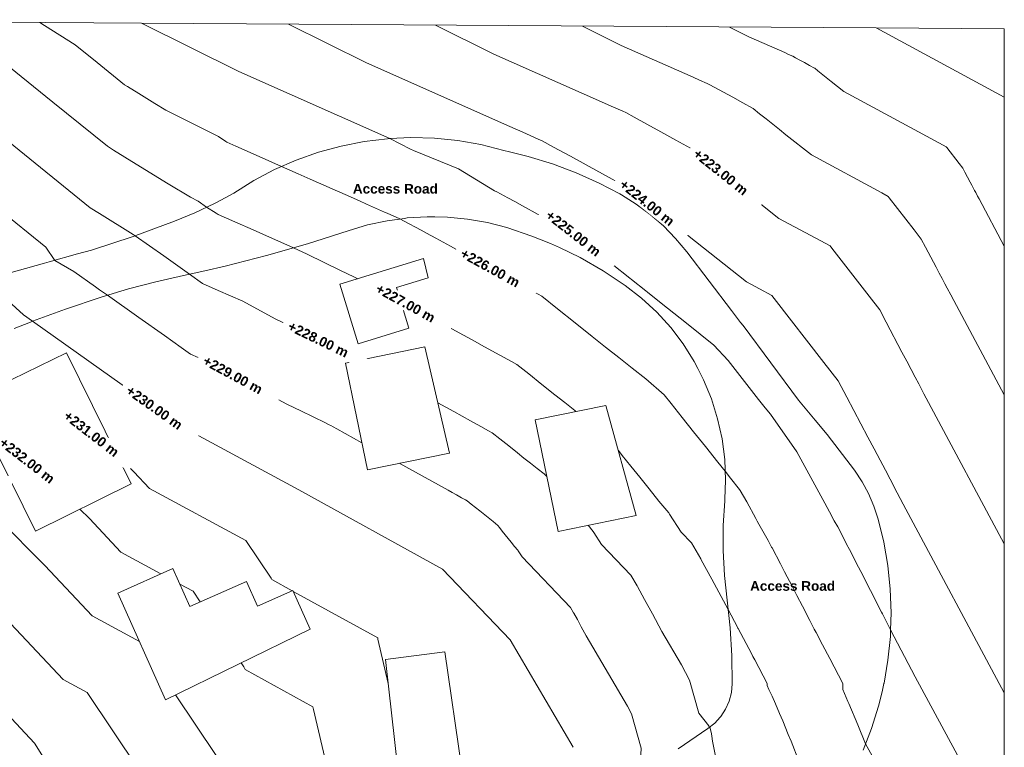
# Model space of a CAD drawing. Header units: metres. Extents: x -40 to 84, y -42 to 34.
# Tile 6 of 6: x 34 to 84, y -4 to 33. Entities that reach past the tile are written whole.
import ezdxf

# ---------------------------------------------------------------- set-up
doc = ezdxf.new("R2010")
doc.units = ezdxf.units.M
for name, color, linetype, lineweight in [('A-DETL-MBND', 254, 'Continuous', 9), ('C-TOPO-LABL', 7, 'Continuous', 9), ('G-ANNO-TEXT', 231, 'Continuous', 30)]:
    doc.layers.add(name, color=color, linetype=linetype, lineweight=lineweight)
doc.styles.add('Arial_B', font='arialbd.ttf', dxfattribs={"height": 0.5})

# ---------------------------------------------------------------- blocks, each defined once
blk = doc.blocks.new('Village buildings - Village buildings-273017-Plan Masse')
at = {"layer": 'A-DETL-MBND'}
for p, q in [((54.52, 21.115), (50.194, 19.781)), ((54.748, 20.11), (54.52, 21.115)), ((53.113, 19.606), (54.748, 20.11)), ((50.194, 19.781), (51.141, 16.711)), ((53.757, 17.517), (53.113, 19.606)), ((51.141, 16.711), (53.757, 17.517)), ((54.576, 16.545), (50.493, 15.712)), ((55.849, 11.068), (54.576, 16.545)), ((36.09, 16.235), (31.126, 13.824)), ((39.426, 9.481), (36.09, 16.235)), ((50.493, 15.712), (51.618, 10.205)), ((31.126, 13.824), (34.478, 7.037)), ((63.931, 13.529), (60.282, 12.783)), ((65.5, 7.845), (63.931, 13.529)), ((60.282, 12.783), (61.46, 7.019)), ((51.618, 10.205), (55.849, 11.068)), ((34.478, 7.037), (39.426, 9.481)), ((61.46, 7.019), (65.5, 7.845)), ((41.583, 5.104), (38.742, 3.84)), ((42.456, 3.14), (41.583, 5.104)), ((45.382, 4.441), (42.456, 3.14)), ((45.953, 3.157), (45.382, 4.441)), ((38.742, 3.84), (41.197, -1.679)), ((47.772, 3.966), (45.953, 3.157)), ((48.66, 1.971), (47.772, 3.966)), ((41.197, -1.679), (48.66, 1.971)), ((55.609, 0.796), (52.553, 0.412)), ((56.746, -6.934), (55.609, 0.796)), ((52.553, 0.412), (53.382, -6.934)), ((33.421, -4.546), (28.91, -5.72)), ((34.155, -7.367), (33.421, -4.546)), ((28.91, -5.72), (32.32, -14.815)), ((53.382, -6.934), (56.746, -6.934)), ((34.252, -7.741), (34.155, -7.367)), ((35.256, -7.48), (34.252, -7.741)), ((37.769, -13.433), (35.256, -7.48)), ((32.32, -14.815), (37.769, -13.433)), ((51.546, -21.744), (44.204, -22.26)), ((52.12, -26.788), (51.546, -21.744)), ((44.204, -22.26), (44.728, -29.722)), ((48.16, -29.481), (48.16, -26.788)), ((48.16, -26.788), (52.12, -26.788)), ((44.728, -29.722), (48.16, -29.481))]:
    blk.add_line(p, q, dxfattribs=at)

msp = doc.modelspace()

# ---------------------------------------------------------------- linework, layer by layer
at = {"layer": 'A-DETL-MBND'}
for p, q in [((39.956, 33.265), (13.748, 33.44)), ((77.888, 33.011), (39.956, 33.265)), ((77.888, 33.011), (84.495, 29.443)), ((84.495, 32.967), (77.888, 33.011)), ((84.495, 29.443), (84.495, 32.967)), ((36.532, 32.142), (37.667, 31.224)), ((33.108, 31.019), (35.378, 29.184)), ((84.495, -8.995), (84.495, 29.443)), ((50.256, 26.918), (51.447, 27.152)), ((51.447, 27.152), (50.256, 26.918)), ((51.447, 27.152), (52.652, 27.297)), ((52.652, 27.297), (51.447, 27.152)), ((52.652, 27.297), (52.785, 27.303)), ((52.785, 27.303), (52.652, 27.297)), ((52.785, 27.303), (53.865, 27.354)), ((53.865, 27.354), (52.785, 27.303)), ((53.865, 27.354), (55.078, 27.322)), ((55.078, 27.322), (53.865, 27.354)), ((55.078, 27.322), (56.286, 27.2)), ((56.286, 27.2), (55.078, 27.322)), ((56.286, 27.2), (57.481, 26.99)), ((57.481, 26.99), (56.286, 27.2)), ((57.481, 26.99), (58.658, 26.693)), ((58.658, 26.693), (57.481, 26.99)), ((47.942, 26.191), (49.086, 26.597)), ((49.086, 26.597), (47.942, 26.191)), ((49.086, 26.597), (50.256, 26.918)), ((50.256, 26.918), (49.086, 26.597)), ((58.658, 26.693), (58.954, 26.621)), ((58.954, 26.621), (58.658, 26.693)), ((58.954, 26.621), (59.925, 26.384)), ((59.925, 26.384), (58.954, 26.621)), ((81.525, 26.845), (81.497, 26.88)), ((46.831, 25.703), (47.942, 26.191)), ((47.942, 26.191), (46.831, 25.703)), ((59.925, 26.384), (61.172, 25.998)), ((61.172, 25.998), (59.925, 26.384)), ((61.172, 25.998), (62.393, 25.538)), ((62.393, 25.538), (61.172, 25.998)), ((45.759, 25.134), (46.831, 25.703)), ((46.831, 25.703), (45.759, 25.134)), ((62.393, 25.538), (63.583, 25.004)), ((63.583, 25.004), (62.393, 25.538)), ((30.801, 25.103), (35.012, 21.69)), ((44.731, 24.488), (45.759, 25.134)), ((45.759, 25.134), (44.731, 24.488)), ((63.583, 25.004), (64.641, 24.451)), ((64.641, 24.451), (63.583, 25.004)), ((43.829, 24.009), (44.731, 24.488)), ((44.731, 24.488), (43.829, 24.009)), ((58.306, 24.544), (58.873, 24.242)), ((64.641, 24.451), (64.74, 24.399)), ((64.74, 24.399), (64.641, 24.451)), ((64.74, 24.399), (65.5, 23.92)), ((65.5, 23.92), (64.74, 24.399)), ((42.704, 23.471), (43.729, 23.956)), ((43.729, 23.956), (42.704, 23.471)), ((42.89, 24.065), (43.318, 23.762)), ((43.729, 23.956), (43.829, 24.009)), ((43.829, 24.009), (43.729, 23.956)), ((65.5, 23.92), (66.222, 23.383)), ((66.222, 23.383), (65.5, 23.92)), ((78.555, 24.247), (78.499, 24.318)), ((41.658, 23.033), (42.704, 23.471)), ((42.704, 23.471), (41.658, 23.033)), ((66.222, 23.383), (66.899, 22.791)), ((66.899, 22.791), (66.222, 23.383)), ((39.531, 22.246), (41.658, 23.033)), ((41.658, 23.033), (39.531, 22.246)), ((52.637, 23.062), (51.619, 22.843)), ((51.619, 22.843), (52.637, 23.062)), ((53.535, 23.184), (52.637, 23.062)), ((52.637, 23.062), (53.535, 23.184)), ((53.299, 23.152), (53.488, 23.063)), ((53.669, 23.202), (53.535, 23.184)), ((53.535, 23.184), (53.669, 23.202)), ((54.708, 23.262), (53.669, 23.202)), ((53.669, 23.202), (54.708, 23.262)), ((55.091, 23.254), (54.708, 23.262)), ((54.708, 23.262), (55.091, 23.254)), ((55.749, 23.241), (55.091, 23.254)), ((55.091, 23.254), (55.749, 23.241)), ((56.786, 23.141), (55.749, 23.241)), ((55.749, 23.241), (56.786, 23.141)), ((57.811, 22.961), (56.786, 23.141)), ((56.786, 23.141), (57.811, 22.961)), ((58.82, 22.703), (57.811, 22.961)), ((57.811, 22.961), (58.82, 22.703)), ((50.621, 22.546), (48.526, 21.87)), ((48.526, 21.87), (50.621, 22.546)), ((51.619, 22.843), (50.621, 22.546)), ((50.621, 22.546), (51.619, 22.843)), ((60.115, 22.27), (58.82, 22.703)), ((58.82, 22.703), (60.115, 22.27)), ((61.897, 22.677), (63.026, 21.792)), ((66.899, 22.791), (67.527, 22.148)), ((67.527, 22.148), (66.899, 22.791)), ((37.374, 21.545), (39.531, 22.246)), ((39.531, 22.246), (37.374, 21.545)), ((48.526, 21.87), (46.411, 21.259)), ((46.411, 21.259), (48.526, 21.87)), ((61.078, 21.877), (60.115, 22.27)), ((60.115, 22.27), (61.078, 21.877)), ((61.38, 21.753), (61.078, 21.877)), ((61.078, 21.877), (61.38, 21.753)), ((67.527, 22.148), (68.104, 21.457)), ((68.104, 21.457), (67.527, 22.148)), ((35.012, 21.69), (35.481, 21.013)), ((36.656, 21.343), (37.374, 21.545)), ((37.374, 21.545), (36.656, 21.343)), ((47.805, 21.662), (48.507, 21.326)), ((61.533, 21.678), (61.38, 21.753)), ((61.38, 21.753), (61.533, 21.678)), ((62.607, 21.154), (61.533, 21.678)), ((61.533, 21.678), (62.607, 21.154)), ((63.026, 21.792), (63.162, 21.684)), ((68.104, 21.457), (70.42, 18.419)), ((70.42, 18.419), (68.104, 21.457)), ((32.297, 20.135), (34.95, 20.865)), ((34.95, 20.865), (32.297, 20.135)), ((34.95, 20.865), (35.191, 20.931)), ((35.191, 20.931), (34.95, 20.865)), ((35.191, 20.931), (36.656, 21.343)), ((36.656, 21.343), (35.191, 20.931)), ((36.462, 20.446), (35.481, 21.013)), ((46.411, 21.259), (44.279, 20.714)), ((44.279, 20.714), (46.411, 21.259)), ((63.793, 20.476), (62.607, 21.154)), ((62.607, 21.154), (63.793, 20.476)), ((43.226, 20.479), (42.13, 20.235)), ((42.13, 20.235), (43.226, 20.479)), ((44.279, 20.714), (43.226, 20.479)), ((43.226, 20.479), (44.279, 20.714)), ((64.931, 19.722), (63.793, 20.476)), ((63.793, 20.476), (64.931, 19.722)), ((40.699, 19.912), (39.28, 19.539)), ((39.28, 19.539), (40.699, 19.912)), ((42.13, 20.235), (40.699, 19.912)), ((40.699, 19.912), (42.13, 20.235)), ((39.28, 19.539), (37.875, 19.115)), ((37.875, 19.115), (39.28, 19.539)), ((60.242, 19.364), (60.615, 19.157)), ((65.774, 19.066), (64.931, 19.722)), ((64.931, 19.722), (65.774, 19.066)), ((37.875, 19.115), (36.042, 18.498)), ((36.042, 18.498), (37.875, 19.115)), ((66.556, 18.34), (65.774, 19.066)), ((65.774, 19.066), (66.556, 18.34)), ((36.042, 18.498), (34.333, 17.867)), ((34.333, 17.867), (36.042, 18.498)), ((67.273, 17.548), (66.556, 18.34)), ((66.556, 18.34), (67.273, 17.548)), ((70.42, 18.419), (70.884, 17.81)), ((70.884, 17.81), (70.42, 18.419)), ((34.228, 17.828), (33.387, 17.489)), ((33.387, 17.489), (34.228, 17.828)), ((34.333, 17.867), (34.228, 17.828)), ((34.228, 17.828), (34.333, 17.867)), ((67.43, 18.291), (68.082, 17.772)), ((70.884, 17.81), (71.009, 17.646)), ((71.009, 17.646), (70.884, 17.81)), ((67.918, 16.698), (67.273, 17.548)), ((67.273, 17.548), (67.918, 16.698)), ((71.009, 17.646), (73.872, 13.803)), ((73.872, 13.803), (71.009, 17.646)), ((68.487, 15.795), (67.918, 16.698)), ((67.918, 16.698), (68.487, 15.795)), ((59.053, 15.792), (59.334, 15.638)), ((68.488, 15.793), (68.487, 15.795)), ((68.487, 15.795), (68.488, 15.793)), ((68.675, 15.431), (68.488, 15.793)), ((68.488, 15.793), (68.675, 15.431)), ((68.976, 14.846), (68.675, 15.431)), ((68.675, 15.431), (68.976, 14.846)), ((65.985, 14.891), (66.941, 14.071)), ((69.381, 13.858), (68.976, 14.846)), ((68.976, 14.846), (69.381, 13.858)), ((69.699, 12.839), (69.381, 13.858)), ((69.381, 13.858), (69.699, 12.839)), ((73.872, 13.803), (74.738, 12.759)), ((74.738, 12.759), (73.872, 13.803)), ((69.927, 11.796), (69.699, 12.839)), ((69.699, 12.839), (69.927, 11.796)), ((72.422, 13.065), (73.784, 11.129)), ((74.738, 12.759), (75.354, 12.017)), ((75.354, 12.017), (74.738, 12.759)), ((50.034, 12.315), (51.333, 11.598)), ((57.865, 12.221), (58.052, 12.118)), ((70.065, 10.738), (69.927, 11.796)), ((69.927, 11.796), (70.065, 10.738)), ((75.354, 12.017), (76.763, 10.174)), ((76.763, 10.174), (75.354, 12.017)), ((38.683, 10.985), (39.567, 10.102)), ((70.11, 9.671), (70.065, 10.738)), ((70.065, 10.738), (70.11, 9.671)), ((73.784, 11.129), (75.238, 8.475)), ((76.763, 10.174), (77.153, 9.588)), ((77.153, 9.588), (76.763, 10.174)), ((60.737, 9.985), (60.879, 9.863)), ((70.066, 8.692), (70.11, 9.671)), ((70.11, 9.671), (70.066, 8.692)), ((48.075, 9.172), (55.489, 5.078)), ((77.153, 9.588), (77.488, 8.97)), ((77.488, 8.97), (77.153, 9.588)), ((56.677, 8.65), (56.771, 8.598)), ((70.062, 8.605), (70.066, 8.692)), ((70.066, 8.692), (70.062, 8.605)), ((77.488, 8.97), (77.767, 8.324)), ((77.767, 8.324), (77.488, 8.97)), ((31.625, 8.601), (34.969, 5.262)), ((36.777, 8.172), (37.268, 7.682)), ((69.985, 7.32), (70.062, 8.605)), ((70.062, 8.605), (69.985, 7.32)), ((71.671, 7.691), (71.204, 8.542)), ((75.238, 8.475), (75.473, 8.028)), ((77.767, 8.324), (77.987, 7.656)), ((77.987, 7.656), (77.767, 8.324)), ((71.746, 7.547), (71.671, 7.691)), ((77.987, 7.656), (78.277, 6.465)), ((78.277, 6.465), (77.987, 7.656)), ((58.113, 7.531), (58.352, 7.326)), ((63.009, 7.336), (63.276, 7.009)), ((69.981, 6.1), (69.985, 7.32)), ((69.985, 7.32), (69.981, 6.1)), ((45.346, 6.554), (46.654, 4.598)), ((69.981, 6.033), (69.981, 6.1)), ((69.981, 6.1), (69.981, 6.033)), ((78.277, 6.465), (78.486, 5.257)), ((78.486, 5.257), (78.277, 6.465)), ((70.048, 4.747), (69.981, 6.033)), ((69.981, 6.033), (70.048, 4.747)), ((78.486, 5.257), (78.612, 4.038)), ((78.612, 4.038), (78.486, 5.257)), ((55.489, 5.078), (58.985, 1.428)), ((65.222, 4.768), (65.546, 4.216)), ((70.187, 3.467), (70.048, 4.747)), ((70.048, 4.747), (70.187, 3.467)), ((77.086, 4.955), (77.59, 3.969)), ((41.94, 4.301), (42.617, 3.935)), ((73.793, 3.712), (73.547, 4.192)), ((42.617, 3.935), (42.99, 3.378)), ((47.791, 3.924), (52.149, 1.518)), ((78.612, 4.038), (78.655, 2.813)), ((78.655, 2.813), (78.612, 4.038)), ((70.346, 2.036), (70.187, 3.467)), ((70.187, 3.467), (70.346, 2.036)), ((70.239, 2.994), (70.726, 2.071)), ((78.202, 2.771), (78.625, 1.931)), ((78.655, 2.813), (78.625, 1.931)), ((78.625, 1.931), (78.655, 2.813)), ((70.434, 0.598), (70.346, 2.036)), ((70.346, 2.036), (70.434, 0.598)), ((78.614, 1.588), (78.49, 0.369)), ((78.49, 0.369), (78.614, 1.588)), ((78.625, 1.931), (78.614, 1.588)), ((78.614, 1.588), (78.625, 1.931)), ((58.985, 1.428), (62.247, -4.126)), ((70.449, -0.843), (70.434, 0.598)), ((70.434, 0.598), (70.449, -0.843)), ((45.097, 0.229), (45.234, 0.025)), ((67.836, 0.126), (68.25, -0.662)), ((78.49, 0.369), (78.287, -0.819)), ((78.287, -0.819), (78.49, 0.369)), ((70.405, -1.297), (70.449, -0.843)), ((70.449, -0.843), (70.405, -1.297)), ((78.284, -0.839), (78.183, -1.258)), ((78.183, -1.258), (78.284, -0.839)), ((78.287, -0.819), (78.284, -0.839)), ((78.284, -0.839), (78.287, -0.819)), ((41.459, -7.726), (37.159, -1.301)), ((41.721, -1.423), (43.813, -4.549)), ((70.29, -1.738), (70.405, -1.297)), ((70.405, -1.297), (70.29, -1.738)), ((78.183, -1.258), (78.003, -2.007)), ((78.003, -2.007), (78.183, -1.258)), ((70.105, -2.154), (70.29, -1.738)), ((70.29, -1.738), (70.105, -2.154)), ((76.933, -2.971), (76.471, -1.864)), ((78.003, -2.007), (77.645, -3.153)), ((77.645, -3.153), (78.003, -2.007)), ((69.831, -2.563), (69.856, -2.536)), ((69.856, -2.536), (69.831, -2.563)), ((69.856, -2.536), (70.105, -2.154)), ((70.105, -2.154), (69.856, -2.536)), ((69.191, -3.155), (69.548, -2.872)), ((69.548, -2.872), (69.191, -3.155)), ((69.548, -2.872), (69.831, -2.563)), ((69.831, -2.563), (69.548, -2.872)), ((77.336, -3.955), (76.933, -2.971)), ((67.662, -4.197), (69.191, -3.155)), ((69.191, -3.155), (67.662, -4.197)), ((69.29, -3.063), (69.289, -3.077)), ((69.389, -3.439), (69.289, -3.077)), ((77.645, -3.153), (77.213, -4.274)), ((77.213, -4.274), (77.645, -3.153)), ((37.365, -8.505), (34.431, -3.92))]:
    msp.add_line(p, q, dxfattribs=at)
at = {"layer": 'A-DETL-MBND', "flags": 128}
for points in [[(34.714, 33.3), (34.955, 33.136), (36.532, 32.142)], [(39.956, 33.265), (44.982, 30.761), (52.785, 27.303)], [(60.639, 27.189), (60.438, 27.278), (59.646, 27.629), (58.979, 27.925), (51.564, 31.211), (47.543, 33.214)], [(64.951, 28.645), (64.801, 28.711), (64.207, 28.975), (63.707, 29.196), (58.145, 31.661), (55.129, 33.163)], [(69.264, 30.1), (69.163, 30.145), (68.767, 30.32), (68.434, 30.468), (64.726, 32.111), (62.715, 33.112)], [(73.576, 31.556), (73.526, 31.578), (73.328, 31.666), (73.161, 31.739), (71.307, 32.561), (70.302, 33.062)], [(74.69, 30.944), (74.441, 31.081), (74.182, 31.223), (73.941, 31.355), (73.724, 31.475), (73.576, 31.556)], [(37.667, 31.224), (39.075, 30.083), (39.234, 29.985), (39.816, 29.625), (40.646, 29.116), (41.218, 28.767), (43.936, 27.413)], [(81.497, 26.88), (81.335, 26.968), (76.212, 29.735), (75.556, 30.256), (75.388, 30.39), (75.216, 30.526), (75.044, 30.663), (74.873, 30.798), (74.709, 30.929), (74.69, 30.944)], [(71.492, 28.877), (70.993, 29.151), (70.475, 29.436), (69.994, 29.699), (69.559, 29.938), (69.264, 30.1)], [(35.378, 29.184), (38.194, 26.902), (38.511, 26.705), (39.675, 25.986), (41.337, 24.967), (42.48, 24.27), (42.89, 24.065)], [(68.293, 26.811), (67.545, 27.221), (66.768, 27.648), (66.047, 28.043), (65.394, 28.402), (64.951, 28.645)], [(78.499, 24.318), (78.176, 24.493), (74.535, 26.459), (73.223, 27.502), (72.888, 27.768), (72.544, 28.041), (72.199, 28.316), (71.859, 28.586), (71.53, 28.847), (71.492, 28.877)], [(33.089, 27.143), (37.314, 23.72), (37.788, 23.425), (39.535, 22.346), (39.635, 22.285)], [(43.936, 27.413), (44.316, 27.143), (44.359, 27.113), (44.828, 26.905), (45.559, 26.581), (46.693, 26.079), (47.188, 25.86)], [(52.785, 27.303), (53.837, 26.761), (54.004, 26.679), (56.327, 25.734)], [(65.095, 24.744), (64.097, 25.292), (63.061, 25.86), (62.1, 26.388), (61.23, 26.865), (60.639, 27.189)], [(75.501, 21.756), (75.016, 22.018), (72.858, 23.183), (70.89, 24.747), (70.388, 25.147), (69.872, 25.556), (69.354, 25.968), (68.844, 26.373), (68.351, 26.765), (68.293, 26.811)], [(82.353, 25.78), (82.169, 26.017), (81.525, 26.845)], [(47.188, 25.86), (48.038, 25.483), (48.668, 25.204), (49.805, 24.7), (50.466, 24.407), (51.206, 24.079), (51.576, 23.915), (52.509, 23.502), (52.638, 23.444), (53.299, 23.152)], [(56.327, 25.734), (58.183, 24.602), (58.306, 24.544)], [(84.495, 21.755), (83.19, 24.19), (83.113, 24.336), (83.022, 24.51), (82.961, 24.626), (82.892, 24.757), (82.816, 24.901), (82.735, 25.055), (82.464, 25.57), (82.353, 25.78)], [(72.503, 19.194), (71.856, 19.543), (71.182, 19.907), (68.557, 21.993), (67.887, 22.525), (67.2, 23.071), (66.509, 23.62), (65.829, 24.161), (65.172, 24.683), (65.095, 24.744)], [(58.873, 24.242), (59.223, 24.045), (59.62, 23.824), (60.433, 23.39), (61.897, 22.677)], [(80.211, 22.117), (79.842, 22.592), (78.555, 24.247)], [(43.318, 23.762), (43.815, 23.448), (43.914, 23.386), (44.77, 23.007), (45.721, 22.586), (46.226, 22.362), (47.805, 21.662)], [(53.488, 23.063), (54.386, 22.578), (54.676, 22.422)], [(54.676, 22.422), (55.158, 22.157), (55.914, 21.743)], [(39.635, 22.285), (41.107, 21.24), (42.077, 20.553), (42.43, 20.302)], [(84.495, 14.068), (81.885, 18.937), (81.731, 19.229), (81.548, 19.577), (81.426, 19.809), (81.288, 20.071), (81.136, 20.359), (80.974, 20.668), (80.432, 21.697), (80.211, 22.117)], [(55.914, 21.743), (56.656, 21.333), (57.537, 20.849), (58.382, 20.385), (59.45, 19.798), (60.242, 19.364)], [(63.162, 21.684), (64.043, 20.981), (64.146, 20.899), (64.25, 20.817), (65.166, 20.087), (65.25, 20.02), (65.985, 19.436)], [(78.069, 18.455), (77.515, 19.167), (75.585, 21.648), (75.501, 21.756)], [(48.507, 21.326), (50.231, 20.496), (50.924, 20.163), (51.124, 20.068)], [(38.2, 19.213), (37.796, 19.5), (37.581, 19.652), (36.462, 20.446)], [(31.876, 20.007), (33.871, 18.194), (34.333, 17.867)], [(42.43, 20.302), (43.113, 19.817), (43.911, 19.464), (45.184, 18.9)], [(65.985, 19.436), (66.069, 19.369), (66.785, 18.801), (67.43, 18.291)], [(38.2, 19.213), (39.825, 18.06), (41.139, 17.128), (42.003, 16.515), (42.49, 16.17), (42.888, 15.993), (43.525, 15.711), (47.468, 13.584), (48.219, 13.223)], [(45.184, 18.9), (46.861, 17.995), (48.363, 17.274)], [(53.315, 18.95), (53.387, 18.911), (53.954, 18.6)], [(60.615, 19.157), (61.435, 18.506), (62.342, 17.785), (63.229, 17.081), (63.914, 16.536), (64.598, 15.993), (65.286, 15.446), (65.985, 14.891)], [(75.927, 14.792), (75.188, 15.741), (72.614, 19.05), (72.503, 19.194)], [(53.954, 18.6), (56.364, 17.269), (57.025, 16.906), (57.659, 16.558), (58.46, 16.118), (59.053, 15.792)], [(84.495, 6.38), (80.58, 13.684), (80.349, 14.122), (80.075, 14.643), (79.892, 14.991), (79.684, 15.385), (79.457, 15.818), (79.213, 16.28), (78.4, 17.825), (78.069, 18.455)], [(34.333, 17.867), (41.866, 12.522), (48.075, 9.172)], [(68.082, 17.772), (69.505, 16.631), (70.238, 15.852), (71.808, 13.828), (72.148, 13.405), (72.422, 13.065)], [(48.363, 17.274), (49.512, 16.721), (49.974, 16.499), (50.413, 16.291), (50.781, 16.117)], [(50.781, 16.117), (51.231, 15.875), (51.248, 15.866)], [(59.334, 15.638), (59.948, 15.149), (60.629, 14.609), (61.294, 14.08), (61.808, 13.672), (62.321, 13.264), (62.385, 13.213)], [(84.495, -1.307), (79.275, 8.431), (78.967, 9.014), (78.601, 9.71), (78.357, 10.174), (78.081, 10.7), (77.777, 11.276), (77.453, 11.893), (76.369, 13.952), (75.927, 14.792)], [(66.941, 14.071), (67.292, 13.626), (67.866, 12.901), (68.456, 12.16), (69.068, 11.397), (69.711, 10.6), (70.09, 10.133)], [(48.219, 13.223), (48.793, 12.947), (49.025, 12.836), (49.244, 12.731), (49.428, 12.645)], [(55.246, 13.662), (56.072, 13.206), (56.513, 12.964), (56.935, 12.732), (57.47, 12.438), (57.865, 12.221)], [(49.428, 12.645), (49.653, 12.524), (49.725, 12.484)], [(49.725, 12.484), (49.846, 12.418), (50.034, 12.315)], [(58.052, 12.118), (58.462, 11.792), (58.915, 11.432), (59.359, 11.08), (59.701, 10.807), (60.043, 10.536), (60.388, 10.262), (60.737, 9.985)], [(64.576, 11.193), (64.772, 10.945), (65.214, 10.39), (65.673, 9.817), (66.155, 9.22), (66.667, 8.59), (67.17, 7.974)], [(53.252, 10.538), (55.781, 9.142), (56.001, 9.021), (56.212, 8.905), (56.479, 8.758), (56.677, 8.65)], [(39.567, 10.102), (40.379, 9.234), (45.346, 6.554)], [(70.825, 9.189), (70.369, 9.774), (70.09, 10.133)], [(71.204, 8.542), (70.853, 9.141), (70.825, 9.189)], [(56.771, 8.598), (56.976, 8.435), (57.202, 8.255), (57.424, 8.079), (57.595, 7.943), (57.766, 7.807), (57.938, 7.67), (58.113, 7.531)], [(37.268, 7.682), (38.892, 5.945), (40.963, 4.828)], [(67.17, 7.974), (67.209, 7.914), (67.817, 6.985), (68.34, 6.439)], [(75.473, 8.028), (75.716, 7.56), (75.894, 7.249)], [(37.159, -1.301), (35.918, -0.631), (32.669, 2.842), (28.211, 7.294)], [(58.352, 7.326), (58.44, 7.215), (58.583, 7.034), (58.731, 6.849), (58.884, 6.658), (59.045, 6.459), (59.215, 6.249), (59.383, 6.044)], [(72.307, 6.552), (71.824, 7.397), (71.746, 7.547)], [(75.894, 7.249), (76.344, 6.38), (76.352, 6.365), (76.497, 6.093)], [(63.276, 7.009), (63.302, 6.969), (63.708, 6.349), (65.222, 4.768)], [(68.34, 6.439), (68.827, 5.61), (68.854, 5.561), (69.399, 4.553)], [(72.94, 5.351), (72.508, 6.164), (72.484, 6.21), (72.307, 6.552)], [(59.383, 6.044), (59.396, 6.024), (59.599, 5.714), (62.103, 3.098), (62.265, 2.822)], [(76.497, 6.093), (76.974, 5.166), (77.086, 4.955)], [(34.969, 5.262), (37.405, 2.657), (39.858, 1.334)], [(73.547, 4.192), (73.154, 4.935), (72.94, 5.351)], [(34.431, -3.92), (30.37, 0.422), (25.918, 4.985)], [(46.654, 4.598), (46.689, 4.532), (47.74, 3.952)], [(65.546, 4.216), (65.564, 4.183), (65.928, 3.511)], [(69.399, 4.553), (70.002, 3.434), (70.239, 2.994)], [(74.464, 2.421), (74.07, 3.167), (73.793, 3.712)], [(77.59, 3.969), (78.159, 2.851), (78.202, 2.771)], [(65.928, 3.511), (66.33, 2.765), (66.825, 1.847), (67.836, 0.126)], [(62.265, 2.822), (62.274, 2.805), (62.456, 2.469)], [(62.456, 2.469), (62.657, 2.096), (62.905, 1.637), (65.041, -2), (65.249, -2.394)], [(70.726, 2.071), (70.747, 2.031), (70.756, 2.013), (71.437, 0.719), (71.517, 0.567), (71.613, 0.385), (72.256, -0.837), (72.254, -0.94), (72.337, -1.134), (72.519, -1.494), (72.68, -1.88)], [(76.163, -0.825), (75.936, -0.395), (75.49, 0.454), (75.116, 1.165), (74.784, 1.795), (74.686, 1.981), (74.464, 2.421)], [(74.733, -32.72), (83.085, -30.549), (84.495, -8.995), (79.898, -0.487), (78.625, 1.931)], [(52.149, 1.518), (52.162, 1.454), (52.693, -0.825)], [(45.234, 0.025), (45.304, -0.108), (48.808, -2.043)], [(68.25, -0.662), (68.723, -2.362), (69.236, -3.02)], [(76.471, -1.864), (76.42, -1.763), (76.156, -1.149), (76.163, -0.825)], [(72.68, -1.88), (72.884, -2.381), (73.062, -2.753)], [(48.808, -2.043), (48.836, -2.171), (50.359, -8.715), (51.135, -10.727)], [(65.249, -2.394), (65.743, -4.172), (65.7, -5.136), (65.68, -5.601)], [(69.236, -3.02), (69.251, -3.044), (69.29, -3.063)], [(73.062, -2.753), (73.343, -3.463), (73.499, -3.804)], [(70.231, -7.816), (69.434, -3.814), (69.401, -3.557), (69.389, -3.439)], [(73.499, -3.804), (73.895, -4.835), (74.014, -5.107)], [(80.007, -8.899), (79.964, -8.819), (79.81, -8.534), (79.599, -8.144), (79.172, -7.354), (78.564, -6.229), (77.667, -4.568), (77.336, -3.955)]]:
    msp.add_lwpolyline(points, dxfattribs=at)

# ---------------------------------------------------------------- block references
at = {"layer": 'A-DETL-MBND'}
msp.add_blockref('Village buildings - Village buildings-273017-Plan Masse', (0, 0), dxfattribs=at)

# ---------------------------------------------------------------- texts
at = {"layer": 'G-ANNO-TEXT', "color": 7, "char_height": 0.5, "width": 5.37131, "attachment_point": 1, "style": 'Arial_B'}
for insert in [(50.867, 24.961), (71.373, 4.455)]:
    msp.add_mtext('Access Road', dxfattribs=dict(at, insert=insert))

# ---------------------------------------------------------------- next in the draw order: texts
at = {"layer": 'C-TOPO-LABL', "char_height": 0.5, "width": 4.43577, "attachment_point": 1, "line_spacing_factor": 0.941778, "style": 'Arial_B', "bg_fill": 3, "box_fill_scale": 1.25, "bg_fill_color": 256, "bg_fill_true_color": 13158600, "bg_fill_transparency": 0}
for s, insert, rotation in [(' +223.00 m ', (68.548, 26.936), 321.5278), (' +224.00 m ', (64.742, 25.353), 321.5278), (' +225.00 m ', (60.93, 23.762), 321.8998), (' +226.00 m ', (56.434, 21.747), 331.2256), (' +227.00 m ', (52.065, 19.929), 331.2429), (' +228.00 m ', (47.503, 17.973), 334.2904), (' +229.00 m ', (43.142, 16.209), 331.6501), (' +230.00 m ', (39.24, 14.7), 324.6444), (' +231.00 m ', (36.044, 13.403), 322.2743), (' +232.00 m ', (32.725, 12.022), 322.2743)]:
    msp.add_mtext(s, dxfattribs=dict(at, insert=insert, rotation=rotation))

doc.saveas('drawing.dxf')
